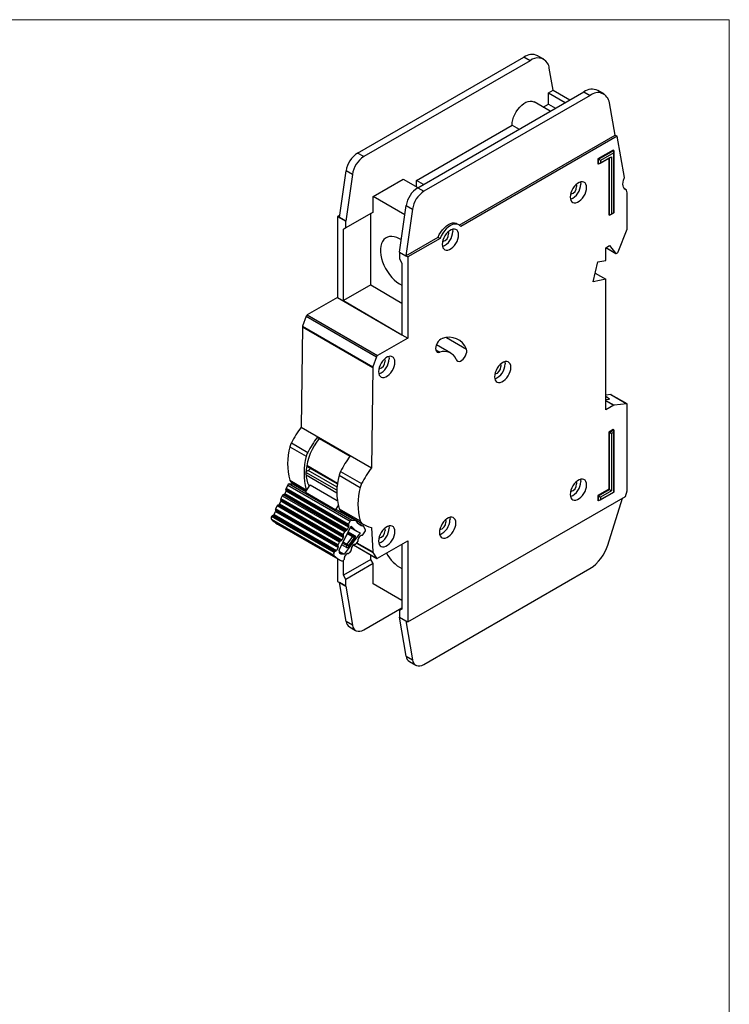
# Model space of a CAD drawing. Header units: inches. Extents: x 0 to 17, y 0 to 11.
# Tile 4 of 4: x 11.9 to 17, y 4 to 11. Entities that reach past the tile are written whole.
import ezdxf

# ---------------------------------------------------------------- set-up
doc = ezdxf.new("R2010")
doc.units = ezdxf.units.IN
doc.header["$MEASUREMENT"] = 0
doc.linetypes.add('SLD-Solid', pattern=[0])
doc.layers.add('SLD-DEFPOINTS', color=7, linetype='Continuous')

# ---------------------------------------------------------------- blocks, each defined once
blk = doc.blocks.new('Block2')
at = {"color": 7, "linetype": 'SLD-Solid', "lineweight": 18}
for p, q in [((17, 11), (0, 11)), ((17, 0), (17, 11))]:
    blk.add_line(p, q, dxfattribs=at)

msp = doc.modelspace()

# ---------------------------------------------------------------- linework, layer by layer
for p, q in [((14.3491, 10.0487), (15.5348, 10.7332)), ((15.5794, 10.7075), (14.3936, 10.023)), ((15.5794, 10.7075), (15.5348, 10.7332)), ((15.6778, 10.7172), (15.6332, 10.743)), ((15.7441, 10.4972), (15.7162, 10.6551)), ((14.7778, 9.8012), (15.9635, 10.4857)), ((15.7095, 10.4772), (15.7441, 10.4972)), ((15.7095, 10.3969), (15.7095, 10.4772)), ((15.7095, 10.4772), (15.8291, 10.4081)), ((15.7441, 10.4972), (15.8638, 10.4281)), ((15.9635, 10.4857), (16.0081, 10.46)), ((16.1065, 10.4698), (16.0619, 10.4955)), ((16.0081, 10.46), (14.8223, 9.7755)), ((15.7224, 10.3465), (15.6074, 10.4129)), ((16.1857, 10.1768), (16.1449, 10.4076)), ((15.6724, 10.3754), (15.7095, 10.3969)), ((15.7095, 10.3969), (15.7595, 10.368)), ((14.7685, 9.8536), (15.4506, 10.2474)), ((15.4506, 10.2474), (15.5006, 10.2185)), ((15.0742, 9.5351), (16.1857, 10.1768)), ((16.1996, 10.1688), (15.0846, 9.5251)), ((16.1857, 10.1768), (16.1996, 10.1688)), ((16.2518, 9.8735), (16.1996, 10.1688)), ((14.3936, 10.023), (14.3491, 10.0487)), ((16.1716, 10.069), (16.063, 10.0063)), ((16.0671, 10.004), (16.1757, 10.0667)), ((16.1757, 10.0503), (16.0812, 9.9958)), ((16.1757, 10.0667), (16.1716, 10.069)), ((16.1757, 10.0503), (16.1757, 10.0667)), ((16.1757, 10.0667), (16.1757, 9.623)), ((16.1757, 9.623), (16.1757, 10.0503)), ((16.063, 10.0063), (16.063, 9.971)), ((16.0671, 10.004), (16.063, 10.0063)), ((16.145, 10.0136), (16.0671, 9.9686)), ((16.0812, 9.9958), (16.0671, 10.004)), ((16.0671, 9.9686), (16.0671, 10.004)), ((16.0812, 9.9768), (16.0671, 9.9686)), ((16.0812, 9.9768), (16.1592, 10.0218)), ((16.0812, 9.9958), (16.0812, 9.9768)), ((16.141, 10.0113), (16.141, 9.6077)), ((16.145, 10.0136), (16.1592, 10.0218)), ((16.145, 9.6053), (16.145, 10.0136)), ((16.1592, 10.0218), (16.1592, 9.6135)), ((14.2201, 9.5885), (14.2668, 9.9215)), ((14.3114, 9.8958), (14.2668, 9.9215)), ((16.0671, 9.9686), (16.063, 9.971)), ((14.3114, 9.8958), (14.2646, 9.5628)), ((14.4595, 9.7395), (14.6739, 9.8633)), ((14.6739, 9.8633), (14.7796, 9.8023)), ((14.7685, 9.8086), (14.7685, 9.8536)), ((14.8186, 9.8247), (14.7685, 9.8536)), ((14.7778, 9.8012), (14.8223, 9.7755)), ((16.266, 9.787), (16.2508, 9.7958)), ((16.2511, 9.7954), (16.2653, 9.7872)), ((16.2709, 9.7656), (16.2676, 9.7845)), ((14.4595, 9.627), (14.4595, 9.7395)), ((14.6864, 9.6086), (14.4595, 9.7395)), ((16.2718, 9.5073), (16.2718, 9.7545)), ((14.4595, 9.627), (14.2646, 9.5145)), ((14.4428, 9.6174), (14.4595, 9.627)), ((14.6488, 9.341), (14.6955, 9.674)), ((14.7401, 9.6483), (14.6934, 9.3153)), ((14.6955, 9.674), (14.7401, 9.6483)), ((14.2226, 9.606), (14.2062, 9.5965)), ((14.2062, 9.5965), (14.2062, 9.0179)), ((14.2062, 9.5965), (14.2646, 9.5628)), ((14.2646, 9.5628), (14.2201, 9.5885)), ((14.4428, 9.6174), (14.2479, 9.5049)), ((14.2646, 9.5145), (14.2646, 9.5628)), ((14.2646, 9.5628), (14.2646, 9.5628)), ((14.4428, 9.1079), (14.4428, 9.6174)), ((16.145, 9.6053), (16.141, 9.6077)), ((16.1757, 9.623), (16.145, 9.6053)), ((16.145, 9.6053), (16.1592, 9.6135)), ((16.1592, 9.6135), (16.1757, 9.623)), ((16.1757, 9.623), (16.1757, 9.623)), ((14.2479, 9.5049), (14.2646, 9.5145)), ((14.2479, 8.9954), (14.2479, 9.5049)), ((15.0717, 9.5367), (15.0578, 9.5447)), ((16.2066, 9.3433), (16.2714, 9.5054)), ((14.6934, 9.3153), (14.9229, 9.4478)), ((14.9368, 9.4397), (14.7073, 9.3072)), ((14.9229, 9.4478), (14.9368, 9.4397)), ((16.1187, 9.373), (16.1465, 9.3891)), ((16.1187, 9.283), (16.1187, 9.373)), ((16.1195, 9.3735), (16.1903, 9.3326)), ((16.1197, 9.3736), (16.1895, 9.3333)), ((16.1465, 9.3891), (16.1895, 9.3333)), ((14.6488, 9.341), (14.6934, 9.3153)), ((14.6488, 9.341), (14.6488, 9.2928)), ((14.6488, 9.2928), (14.6655, 9.2638)), ((14.6934, 9.3153), (14.7073, 9.3072)), ((14.7073, 9.3072), (14.7073, 8.7286)), ((16.063, 9.2714), (16.1187, 9.283)), ((16.1942, 9.333), (16.2019, 9.3374)), ((14.6655, 9.2638), (14.6655, 8.7527)), ((16.0291, 9.1294), (16.063, 9.2714)), ((16.1187, 9.148), (16.0291, 9.1294)), ((16.0439, 9.1912), (16.1187, 9.148)), ((16.1187, 8.2157), (16.1187, 9.148)), ((14.4428, 9.1079), (14.2479, 8.9954)), ((14.4428, 9.1079), (14.6655, 8.9784)), ((14.2062, 9.0179), (13.9902, 8.8932)), ((14.2062, 9.0179), (14.6655, 8.7527)), ((14.2479, 8.9954), (14.6655, 8.7527)), ((13.9828, 8.8839), (13.9567, 8.8127)), ((13.9828, 8.8839), (14.4839, 8.5946)), ((13.9902, 8.8932), (14.4913, 8.6039)), ((13.9557, 8.8076), (13.9474, 8.0926)), ((13.9557, 8.8076), (14.4568, 8.5184)), ((13.9567, 8.8127), (14.4578, 8.5234)), ((14.7073, 8.7286), (14.4913, 8.6039)), ((14.6655, 8.7527), (14.7073, 8.7286)), ((14.9827, 8.7319), (15.1251, 8.6497)), ((14.9061, 8.6439), (14.9346, 8.6274)), ((15.0139, 8.6215), (14.9108, 8.681)), ((14.4839, 8.5946), (14.4578, 8.5234)), ((14.4568, 8.5184), (14.4485, 7.8033)), ((16.156, 8.3248), (16.1187, 8.321)), ((16.1197, 8.3211), (16.1187, 8.3224)), ((16.1466, 8.2936), (16.1187, 8.3111)), ((16.1187, 8.2908), (16.1466, 8.2936)), ((16.156, 8.3248), (16.2701, 8.2589)), ((16.271, 8.2588), (16.1569, 8.3246)), ((16.1187, 8.2836), (16.1777, 8.2495)), ((16.1187, 8.2826), (16.1766, 8.2492)), ((16.1766, 8.2492), (16.1187, 8.2157)), ((16.2701, 8.2589), (16.1777, 8.2495)), ((16.2716, 7.6385), (16.2718, 8.257)), ((13.9474, 8.0926), (14.4485, 7.8033)), ((14.2944, 7.8851), (14.0605, 8.02)), ((14.0605, 8.02), (14.0752, 8.0116)), ((14.0752, 8.0116), (14.2944, 7.885)), ((14.0752, 8.0116), (14.2944, 7.8851)), ((14.0752, 8.0116), (14.0752, 8.0116)), ((16.1716, 8.0759), (16.141, 8.0582)), ((16.141, 8.0582), (16.141, 7.6499)), ((16.1451, 8.0559), (16.141, 8.0582)), ((16.1451, 8.0559), (16.1757, 8.0735)), ((16.1451, 8.0559), (16.1592, 8.0477)), ((16.1451, 7.6476), (16.1451, 8.0559)), ((16.1757, 8.0572), (16.1592, 8.0477)), ((16.1592, 8.0477), (16.1592, 7.6394)), ((16.1757, 8.0735), (16.1716, 8.0759)), ((16.1757, 8.0572), (16.1757, 8.0735)), ((16.1757, 8.0735), (16.1757, 7.6299)), ((16.1757, 7.6299), (16.1757, 8.0572)), ((13.8663, 7.9526), (13.9832, 7.8851)), ((13.8767, 7.9801), (13.9936, 7.9126)), ((13.9853, 7.8153), (14.2053, 7.6883)), ((13.9863, 7.8211), (14.2061, 7.6942)), ((14.2011, 7.643), (13.9808, 7.7703)), ((13.9964, 7.7828), (13.9809, 7.7749)), ((14.2006, 7.6226), (13.9811, 7.7493)), ((14.2026, 7.6638), (13.9964, 7.7828)), ((14.217, 7.7501), (14.3674, 7.6633)), ((14.2274, 7.7776), (14.3778, 7.6908)), ((13.8504, 7.6793), (13.8391, 7.6571)), ((13.8504, 7.6793), (14.2958, 7.4221)), ((13.8613, 7.6875), (14.3067, 7.4304)), ((13.8893, 7.6831), (13.8613, 7.6875)), ((13.8663, 7.7136), (13.9832, 7.6461)), ((13.8767, 7.6981), (13.9824, 7.6371)), ((13.9788, 7.6314), (13.8893, 7.6831)), ((13.8947, 7.6858), (13.9815, 7.6357)), ((13.9769, 7.6284), (14.01, 7.6812)), ((14.01, 7.6812), (14.2039, 7.5693)), ((13.8119, 7.6039), (13.8015, 7.5836)), ((13.8119, 7.6039), (14.2573, 7.3468)), ((13.8169, 7.609), (13.8238, 7.6119)), ((14.2623, 7.3519), (13.8169, 7.609)), ((14.2692, 7.3548), (13.8238, 7.6119)), ((13.8288, 7.6171), (13.8392, 7.6373)), ((14.2743, 7.3599), (13.8288, 7.6171)), ((13.838, 7.6504), (14.2835, 7.3933)), ((13.8402, 7.644), (13.838, 7.6504)), ((13.8391, 7.6571), (14.2845, 7.4)), ((14.2846, 7.3802), (13.8392, 7.6373)), ((14.2856, 7.3869), (13.8402, 7.644)), ((13.9483, 7.6549), (13.9486, 7.6488)), ((13.9769, 7.6284), (14.1941, 7.503)), ((14.7073, 6.7033), (16.2589, 7.5991)), ((16.141, 7.6499), (16.063, 7.6049)), ((16.063, 7.6049), (16.063, 7.5696)), ((16.0671, 7.6026), (16.063, 7.6049)), ((16.0671, 7.6026), (16.1451, 7.6476)), ((16.1757, 7.6299), (16.0671, 7.5672)), ((16.0671, 7.6026), (16.0813, 7.5944)), ((16.0671, 7.5672), (16.0671, 7.6026)), ((16.1592, 7.6394), (16.0813, 7.5944)), ((16.0813, 7.5754), (16.1757, 7.6299)), ((16.0813, 7.5944), (16.0813, 7.5754)), ((16.133, 7.252), (16.2388, 7.5874)), ((16.1451, 7.6476), (16.141, 7.6499)), ((16.1451, 7.6476), (16.1592, 7.6394)), ((16.1757, 7.6299), (16.1757, 7.6299)), ((16.2589, 7.5991), (16.2716, 7.6385)), ((13.7743, 7.5304), (13.764, 7.5102)), ((14.2197, 7.2733), (13.7743, 7.5304)), ((13.7794, 7.5356), (13.7862, 7.5383)), ((14.2248, 7.2785), (13.7794, 7.5356)), ((13.7862, 7.5383), (14.2316, 7.2812)), ((13.7913, 7.5435), (13.8016, 7.5638)), ((14.2367, 7.2864), (13.7913, 7.5435)), ((13.8005, 7.577), (14.2459, 7.3198)), ((13.8026, 7.5704), (13.8005, 7.577)), ((13.8015, 7.5836), (14.2469, 7.3265)), ((14.247, 7.3067), (13.8016, 7.5638)), ((14.248, 7.3133), (13.8026, 7.5704)), ((14.1941, 7.503), (14.2113, 7.5305)), ((16.0671, 7.5672), (16.063, 7.5696)), ((16.0813, 7.5754), (16.0671, 7.5672)), ((13.7368, 7.457), (13.7357, 7.4549)), ((14.1811, 7.1977), (13.7357, 7.4549)), ((14.1822, 7.1999), (13.7368, 7.457)), ((13.7419, 7.4622), (13.7487, 7.465)), ((14.1873, 7.205), (13.7419, 7.4622)), ((13.7487, 7.465), (14.1942, 7.2079)), ((13.7538, 7.4702), (13.7641, 7.4904)), ((13.7538, 7.4702), (14.1992, 7.2131)), ((13.763, 7.5035), (14.2084, 7.2464)), ((13.7651, 7.4971), (13.763, 7.5035)), ((14.2094, 7.2531), (13.764, 7.5102)), ((13.7641, 7.4904), (14.2095, 7.2333)), ((13.7651, 7.4971), (14.2106, 7.24)), ((14.2039, 7.5014), (14.1941, 7.503)), ((14.3347, 7.4259), (14.2039, 7.5014)), ((14.217, 7.5111), (14.3674, 7.4244)), ((14.2274, 7.4956), (14.3778, 7.4088)), ((14.2455, 7.4833), (14.3958, 7.3966)), ((14.2736, 7.4671), (14.2709, 7.4627)), ((14.1806, 7.1776), (13.7351, 7.4347)), ((13.7786, 7.4012), (14.224, 7.1441)), ((14.2151, 7.214), (14.3034, 7.3869)), ((14.2846, 7.3802), (14.2743, 7.3599)), ((14.2835, 7.3933), (14.2856, 7.3869)), ((14.2845, 7.4), (14.2958, 7.4221)), ((14.2982, 7.3767), (14.3433, 7.3507)), ((14.3067, 7.4304), (14.3347, 7.4259)), ((14.3502, 7.4087), (14.3901, 7.3857)), ((14.4044, 7.3594), (14.3901, 7.3857)), ((14.4489, 7.378), (14.457, 7.2023)), ((14.247, 7.3067), (14.2367, 7.2864)), ((14.2459, 7.3198), (14.248, 7.3133)), ((14.2469, 7.3265), (14.2573, 7.3468)), ((14.2471, 7.2761), (14.2784, 7.3373)), ((14.3683, 7.3397), (14.2528, 7.1866)), ((14.2692, 7.3548), (14.2623, 7.3519)), ((14.3135, 7.3128), (14.2715, 7.2571)), ((14.2767, 7.334), (14.3135, 7.3128)), ((14.3189, 7.3163), (14.2791, 7.3393)), ((14.282, 7.3451), (14.331, 7.3168)), ((14.331, 7.3168), (14.3189, 7.3163)), ((14.356, 7.3005), (14.3695, 7.3184)), ((14.3749, 7.322), (14.3812, 7.3222)), ((14.3866, 7.3258), (14.4014, 7.3454)), ((14.2084, 7.2464), (14.2106, 7.24)), ((14.2094, 7.2531), (14.2197, 7.2733)), ((14.2316, 7.2812), (14.2248, 7.2785)), ((14.2693, 7.2349), (14.2356, 7.2543)), ((14.2416, 7.2659), (14.269, 7.2501)), ((14.2715, 7.2571), (14.2449, 7.2724)), ((14.269, 7.2501), (14.2693, 7.2349)), ((14.2857, 7.2485), (14.3251, 7.3008)), ((14.2859, 7.241), (14.2857, 7.2485)), ((14.3311, 7.301), (14.2859, 7.241)), ((14.3069, 7.2354), (14.3205, 7.2533)), ((14.3198, 7.2523), (14.4854, 7.1567)), ((14.3201, 7.2527), (14.484, 7.1581)), ((14.3251, 7.3008), (14.3311, 7.301)), ((14.3258, 7.2568), (14.3322, 7.2571)), ((14.3511, 7.2786), (14.3375, 7.2606)), ((14.3416, 7.266), (14.458, 7.1988)), ((14.3431, 7.2681), (14.457, 7.2023)), ((14.3536, 7.2856), (14.3535, 7.2935)), ((14.4913, 7.1573), (14.7073, 7.282)), ((14.6655, 7.2579), (14.6655, 6.7949)), ((14.7073, 7.282), (14.7073, 6.7033)), ((14.1811, 7.1977), (14.1822, 7.1999)), ((14.1942, 7.2079), (14.1873, 7.205)), ((14.2095, 7.2333), (14.1992, 7.2131)), ((14.2192, 7.206), (14.2528, 7.1866)), ((14.2192, 7.2059), (14.2478, 7.1895)), ((14.2579, 7.1704), (14.2714, 7.1883)), ((14.2768, 7.1918), (14.2831, 7.1921)), ((14.302, 7.2135), (14.2885, 7.1956)), ((14.3045, 7.2205), (14.3043, 7.2283)), ((14.4428, 7.1485), (14.4428, 7.1813)), ((14.458, 7.1988), (14.484, 7.1581)), ((14.2062, 7.1543), (14.2062, 6.9926)), ((14.4428, 7.1485), (14.248, 7.036)), ((14.248, 7.036), (14.248, 7.1426)), ((14.253, 7.1485), (14.2515, 7.1466)), ((14.2555, 7.1555), (14.2554, 7.1634)), ((14.4595, 7.1195), (14.2647, 7.0071)), ((14.4595, 7.1195), (14.4428, 7.1485)), ((14.4595, 6.9749), (14.4595, 7.1195)), ((14.2647, 7.0071), (14.248, 7.036)), ((14.8224, 6.4), (16.0059, 7.0833)), ((14.2062, 6.9926), (14.2201, 6.9846)), ((14.2201, 6.9846), (14.2647, 6.9588)), ((14.2201, 6.9845), (14.2201, 6.9846)), ((14.2646, 6.9588), (14.2201, 6.9845)), ((14.2201, 6.9845), (14.2646, 6.9588)), ((14.2201, 6.9845), (14.2201, 6.9845)), ((14.2668, 6.7054), (14.2201, 6.9845)), ((14.2646, 6.9588), (14.3114, 6.6797)), ((14.2646, 6.9588), (14.2646, 6.9588)), ((14.2647, 6.9588), (14.2646, 6.9588)), ((14.2647, 6.9588), (14.2647, 7.0071)), ((14.6655, 6.8559), (14.4595, 6.9749)), ((14.3936, 6.6475), (14.6655, 6.8045)), ((14.6655, 6.7949), (14.6488, 6.7853)), ((14.6488, 6.7853), (14.6488, 6.7371)), ((14.3114, 6.6797), (14.2668, 6.7054)), ((14.6488, 6.7371), (14.6934, 6.7113)), ((14.6956, 6.458), (14.6488, 6.7371)), ((14.6934, 6.7113), (14.7073, 6.7033)), ((14.6934, 6.7113), (14.7401, 6.4323)), ((14.29, 6.6674), (14.3346, 6.6417)), ((14.6956, 6.458), (14.7401, 6.4323)), ((14.7188, 6.4199), (14.7633, 6.3942))]:
    msp.add_line(p, q)
at = {"flags": 128}
for points in [[(15.4506, 10.2474), (15.4518, 10.2656), (15.4556, 10.2847), (15.4617, 10.3043), (15.47, 10.3237), (15.4802, 10.3426), (15.4922, 10.3602), (15.5055, 10.3763), (15.5199, 10.3902), (15.5349, 10.4018), (15.55, 10.4105), (15.565, 10.4163), (15.5793, 10.4189), (15.5927, 10.4182), (15.6047, 10.4144), (15.6074, 10.4129)], [(15.9823, 9.8022), (15.981, 9.8155), (15.9772, 9.8267), (15.9711, 9.8354), (15.963, 9.8412), (15.9531, 9.8438), (15.9419, 9.8431), (15.9299, 9.8391), (15.9177, 9.8321), (15.9058, 9.8222), (15.8946, 9.81), (15.8847, 9.796), (15.8765, 9.7808), (15.8704, 9.7651), (15.8667, 9.7495), (15.8654, 9.7347), (15.8667, 9.7214), (15.8704, 9.7102), (15.8765, 9.7015), (15.8847, 9.6957), (15.8946, 9.6931), (15.9058, 9.6938), (15.9177, 9.6978), (15.9299, 9.7048), (15.9419, 9.7147), (15.9531, 9.7269), (15.963, 9.7409), (15.9711, 9.7561), (15.9772, 9.7718), (15.981, 9.7874), (15.9823, 9.8022)], [(15.9386, 9.8423), (15.9393, 9.8396), (15.9405, 9.8263)], [(16.2653, 9.7872), (16.2569, 9.7906), (16.2501, 9.7965), (16.2452, 9.8048), (16.2421, 9.8151), (16.2412, 9.8271), (16.2424, 9.8403), (16.2457, 9.8542), (16.2509, 9.8682)], [(15.9075, 9.8238), (15.91, 9.8186), (15.9113, 9.8094)], [(14.9229, 9.4478), (14.9316, 9.4666), (14.9422, 9.4846), (14.9544, 9.5013), (14.9678, 9.5161), (14.9821, 9.5287), (14.9968, 9.5387), (15.0115, 9.5457), (15.0258, 9.5496), (15.0392, 9.5503), (15.0514, 9.5477), (15.0578, 9.5447)], [(15.0846, 9.5251), (15.076, 9.5339), (15.0654, 9.5396), (15.0532, 9.5422), (15.0397, 9.5416), (15.0254, 9.5377), (15.0107, 9.5306), (14.996, 9.5207), (14.9817, 9.5081), (14.9683, 9.4932), (14.9561, 9.4766), (14.9455, 9.4585), (14.9368, 9.4397)], [(15.0692, 9.4647), (15.0679, 9.478), (15.0641, 9.4893), (15.058, 9.498), (15.0498, 9.5037), (15.0399, 9.5063), (15.0288, 9.5056), (15.0168, 9.5016), (15.0046, 9.4946), (14.9927, 9.4847), (14.9815, 9.4726), (14.9716, 9.4586), (14.9634, 9.4433), (14.9573, 9.4276), (14.9535, 9.412), (14.9523, 9.3972), (14.9535, 9.3839), (14.9573, 9.3727), (14.9634, 9.364), (14.9716, 9.3582), (14.9815, 9.3556), (14.9927, 9.3563), (15.0046, 9.3603), (15.0168, 9.3674), (15.0288, 9.3772), (15.0399, 9.3894), (15.0498, 9.4034), (15.058, 9.4186), (15.0641, 9.4343), (15.0679, 9.4499), (15.0692, 9.4647)], [(14.9944, 9.4864), (14.9969, 9.4811), (14.9982, 9.4719)], [(15.0255, 9.5048), (15.0261, 9.5021), (15.0274, 9.4888)], [(14.6611, 9.4283), (14.647, 9.4368), (14.6285, 9.4453), (14.6104, 9.4508), (14.593, 9.4531), (14.5767, 9.4522), (14.5617, 9.4481), (14.5484, 9.4408), (14.5368, 9.4306), (14.5274, 9.4176), (14.5201, 9.4021), (14.5152, 9.3842), (14.5127, 9.3643), (14.5127, 9.3429), (14.5152, 9.3202), (14.5201, 9.2966), (14.5274, 9.2727), (14.5368, 9.2487), (14.5484, 9.2252), (14.5617, 9.2026), (14.5767, 9.1812), (14.593, 9.1615), (14.6104, 9.1437), (14.6285, 9.1283), (14.647, 9.1155), (14.6655, 9.1055)], [(14.9533, 8.7256), (14.9432, 8.7211), (14.9331, 8.7135), (14.9238, 8.7034), (14.9158, 8.6915), (14.9098, 8.6785), (14.9061, 8.6655), (14.9049, 8.6531), (14.9065, 8.6424), (14.9105, 8.634), (14.9169, 8.6285), (14.9251, 8.6262), (14.9346, 8.6274)], [(15.0523, 8.5754), (15.0572, 8.5679), (15.0642, 8.5634), (15.0728, 8.5623), (15.0826, 8.5646), (15.0928, 8.5702), (15.1027, 8.5787), (15.1116, 8.5894), (15.119, 8.6018), (15.1243, 8.6149), (15.1272, 8.6278), (15.1274, 8.6397), (15.1251, 8.6497)], [(14.6154, 8.5566), (14.6141, 8.5699), (14.6104, 8.5811), (14.6042, 8.5898), (14.5961, 8.5956), (14.5862, 8.5982), (14.575, 8.5975), (14.5631, 8.5935), (14.5508, 8.5865), (14.5389, 8.5766), (14.5277, 8.5644), (14.5178, 8.5504), (14.5097, 8.5352), (14.5035, 8.5195), (14.4998, 8.5039), (14.4985, 8.4891), (14.4998, 8.4758), (14.5035, 8.4646), (14.5097, 8.4559), (14.5178, 8.4501), (14.5277, 8.4475), (14.5389, 8.4482), (14.5508, 8.4522), (14.5631, 8.4592), (14.575, 8.4691), (14.5862, 8.4813), (14.5961, 8.4953), (14.6042, 8.5105), (14.6104, 8.5262), (14.6141, 8.5418), (14.6154, 8.5566)], [(14.5406, 8.5783), (14.5431, 8.573), (14.5444, 8.5638)], [(14.5717, 8.5967), (14.5724, 8.594), (14.5737, 8.5807)], [(15.4422, 8.5196), (15.441, 8.5329), (15.4372, 8.5441), (15.4311, 8.5528), (15.4229, 8.5586), (15.413, 8.5612), (15.4018, 8.5604), (15.3899, 8.5565), (15.3777, 8.5494), (15.3657, 8.5396), (15.3545, 8.5274), (15.3447, 8.5134), (15.3365, 8.4982), (15.3304, 8.4824), (15.3266, 8.4668), (15.3253, 8.4521), (15.3266, 8.4388), (15.3304, 8.4275), (15.3365, 8.4188), (15.3447, 8.4131), (15.3545, 8.4105), (15.3657, 8.4112), (15.3777, 8.4151), (15.3899, 8.4222), (15.4018, 8.432), (15.413, 8.4442), (15.4229, 8.4582), (15.4311, 8.4734), (15.4372, 8.4892), (15.441, 8.5048), (15.4422, 8.5196)], [(15.3674, 8.5412), (15.3699, 8.536), (15.3712, 8.5268)], [(15.3986, 8.5597), (15.3992, 8.557), (15.4005, 8.5437)], [(14.0752, 8.0116), (14.0568, 7.9865), (14.0399, 7.9599), (14.0248, 7.9323), (14.0117, 7.9039), (14.0007, 7.8752), (13.9921, 7.8464), (13.9858, 7.8181), (13.982, 7.7906), (13.9807, 7.7642), (13.982, 7.7392), (13.9858, 7.716), (13.9921, 7.695), (14.0007, 7.6763), (14.0038, 7.6713)], [(15.9823, 7.6805), (15.981, 7.6938), (15.9773, 7.705), (15.9711, 7.7137), (15.963, 7.7195), (15.9531, 7.7221), (15.9419, 7.7214), (15.93, 7.7174), (15.9177, 7.7103), (15.9058, 7.7005), (15.8946, 7.6883), (15.8847, 7.6743), (15.8766, 7.6591), (15.8704, 7.6434), (15.8667, 7.6278), (15.8654, 7.613), (15.8667, 7.5997), (15.8704, 7.5884), (15.8766, 7.5797), (15.8847, 7.574), (15.8946, 7.5714), (15.9058, 7.5721), (15.9177, 7.5761), (15.93, 7.5831), (15.9419, 7.593), (15.9531, 7.6051), (15.963, 7.6191), (15.9711, 7.6344), (15.9773, 7.6501), (15.981, 7.6657), (15.9823, 7.6805)], [(15.9075, 7.7021), (15.91, 7.6969), (15.9113, 7.6877)], [(15.9386, 7.7206), (15.9393, 7.7179), (15.9406, 7.7046)], [(15.0497, 7.4089), (15.0484, 7.4222), (15.0447, 7.4335), (15.0385, 7.4421), (15.0304, 7.4479), (15.0205, 7.4505), (15.0093, 7.4498), (14.9974, 7.4458), (14.9851, 7.4388), (14.9732, 7.4289), (14.962, 7.4168), (14.9521, 7.4027), (14.944, 7.3875), (14.9378, 7.3718), (14.9341, 7.3562), (14.9328, 7.3414), (14.9341, 7.3281), (14.9378, 7.3169), (14.944, 7.3082), (14.9521, 7.3024), (14.962, 7.2998), (14.9732, 7.3005), (14.9851, 7.3045), (14.9974, 7.3116), (15.0093, 7.3214), (15.0205, 7.3336), (15.0304, 7.3476), (15.0385, 7.3628), (15.0447, 7.3785), (15.0484, 7.3941), (15.0497, 7.4089)], [(15.006, 7.449), (15.0067, 7.4463), (15.008, 7.433)], [(14.6154, 7.3479), (14.6141, 7.3612), (14.6104, 7.3724), (14.6043, 7.3811), (14.5961, 7.3869), (14.5862, 7.3895), (14.575, 7.3888), (14.5631, 7.3848), (14.5509, 7.3777), (14.5389, 7.3679), (14.5277, 7.3557), (14.5178, 7.3417), (14.5097, 7.3265), (14.5036, 7.3107), (14.4998, 7.2951), (14.4985, 7.2804), (14.4998, 7.2671), (14.5036, 7.2558), (14.5097, 7.2471), (14.5178, 7.2414), (14.5277, 7.2388), (14.5389, 7.2395), (14.5509, 7.2435), (14.5631, 7.2505), (14.575, 7.2603), (14.5862, 7.2725), (14.5961, 7.2865), (14.6043, 7.3017), (14.6104, 7.3175), (14.6141, 7.3331), (14.6154, 7.3479)], [(14.5718, 7.388), (14.5724, 7.3853), (14.5737, 7.372)], [(14.9749, 7.4306), (14.9774, 7.4253), (14.9787, 7.4161)], [(14.5406, 7.3695), (14.5431, 7.3643), (14.5444, 7.3551)], [(14.2478, 7.1895), (14.2418, 7.1867), (14.236, 7.1856), (14.2308, 7.1861), (14.2264, 7.1882), (14.2229, 7.1919), (14.2205, 7.1969), (14.2193, 7.203), (14.2194, 7.21)], [(14.3114, 6.6797), (14.3151, 6.6657), (14.3213, 6.654), (14.3296, 6.645), (14.3399, 6.6391), (14.3519, 6.6363), (14.3651, 6.6368), (14.3791, 6.6406), (14.3936, 6.6475)], [(14.7401, 6.4323), (14.7439, 6.4182), (14.75, 6.4065), (14.7584, 6.3976), (14.7687, 6.3916), (14.7806, 6.3889), (14.7938, 6.3894), (14.8079, 6.3931), (14.8224, 6.4)]]:
    msp.add_lwpolyline(points, dxfattribs=at)
for centre, radius, start, end in [((15.5924, 10.6532), 0.0986, 65.54525, 125.76531), ((15.6339, 10.6423), 0.0849, 34.38913, 129.91706), ((15.6089, 10.6375), 0.1088, 9.2711, 29.03577), ((16.0211, 10.4058), 0.0986, 65.53949, 125.77162), ((16.0621, 10.3961), 0.0837, 7.88646, 130.1753), ((14.4494, 9.8936), 0.1847, 122.90668, 171.30967), ((14.494, 9.8679), 0.1847, 122.90668, 171.30967), ((16.2423, 9.8724), 0.00954, 334.19665, 6.97125), ((14.8782, 9.6461), 0.1847, 122.90715, 171.30987), ((14.9227, 9.6204), 0.1847, 122.90715, 171.30987), ((15.8221, 9.8282), 0.1184, 292.41732, 359.08634), ((15.8585, 9.8069), 0.0529, 280.02863, 2.68944), ((16.2644, 9.7842), 0.00316, 4.76943, 74.61148), ((16.2075, 9.7547), 0.0643, 359.7643, 9.7646), ((14.909, 9.4907), 0.1184, 292.4173, 359.08641), ((16.2667, 9.5074), 0.00516, 337.36472, 358.84245), ((14.9454, 9.4695), 0.0529, 280.03022, 2.68905), ((16.1954, 9.3476), 0.0121, 302.60416, 339.22405), ((16.192, 9.3357), 0.0035, 223.31511, 308.90682), ((14, 8.8778), 0.0182, 122.69533, 160.74076), ((13.971, 8.8072), 0.0153, 159.11699, 178.39802), ((15.0009, 8.6011), 0.1333, 21.40929, 110.93852), ((14.5011, 8.5886), 0.0182, 122.69533, 160.74076), ((14.4552, 8.5826), 0.1184, 292.41728, 359.0864), ((14.9674, 8.5426), 0.091, 21.15571, 111.19212), ((14.4721, 8.5179), 0.0153, 159.11699, 178.39802), ((14.4916, 8.5613), 0.0529, 280.04002, 2.68699), ((15.282, 8.5456), 0.1184, 292.41726, 359.08642), ((15.3184, 8.5243), 0.0529, 280.04303, 2.68627), ((16.1562, 8.3234), 0.00148, 60.87708, 97.32947), ((16.178, 8.2468), 0.0027, 97.23759, 121.22437), ((16.2702, 8.2573), 0.00167, 349.4817, 92.68437), ((14.5562, 7.6312), 0.7639, 142.8408, 152.82175), ((14.674, 7.5632), 0.7648, 143.32269, 152.81758), ((14.2898, 7.8331), 0.4401, 164.25054, 195.75043), ((13.988, 7.9224), 0.1254, 152.60183, 166.08446), ((14.4068, 7.7656), 0.4401, 164.25054, 195.75043), ((14.1049, 7.8549), 0.1254, 152.60183, 166.08446), ((14.9078, 7.4282), 0.7648, 143.32269, 152.81758), ((13.9752, 7.8197), 0.0426, 299.86042, 331.61584), ((15.0573, 7.3419), 0.7639, 142.8408, 152.82175), ((14.6406, 7.6306), 0.4401, 164.25054, 195.75043), ((14.3387, 7.7199), 0.1254, 152.60183, 166.08446), ((13.8623, 7.6749), 0.0127, 94.5183, 159.62139), ((13.8976, 7.7233), 0.0328, 197.15204, 230.3057), ((13.9692, 7.815), 0.1491, 231.61421, 239.99543), ((14.7909, 7.5438), 0.4401, 164.25054, 195.75043), ((14.4891, 7.6331), 0.1254, 152.60183, 166.08446), ((15.8221, 7.7065), 0.1184, 292.41726, 359.08637), ((15.8585, 7.6852), 0.0529, 280.05496, 2.68381), ((13.8218, 7.5993), 0.0109, 116.39143, 154.86991), ((13.8189, 7.6217), 0.0109, 296.39142, 334.86959), ((13.847, 7.6525), 0.0092, 149.66393, 192.99032), ((13.8312, 7.6419), 0.0092, 329.66427, 12.9907), ((14.0212, 7.6589), 0.0401, 198.48144, 205.76508), ((13.7842, 7.5258), 0.0109, 115.90268, 154.94503), ((13.7814, 7.5481), 0.0109, 295.93141, 335.17629), ((13.8095, 7.579), 0.00926, 149.7739, 192.41193), ((13.7936, 7.5684), 0.00923, 330.0165, 12.46038), ((13.7509, 7.4444), 0.0185, 145.32361, 211.43295), ((13.7467, 7.4524), 0.0109, 116.31202, 154.88122), ((13.7439, 7.4748), 0.0109, 296.31649, 334.91932), ((13.772, 7.5056), 0.00921, 149.6812, 192.89727), ((13.7562, 7.4951), 0.0092, 329.72187, 12.90471), ((14.2484, 7.5208), 0.0328, 197.15204, 230.3057), ((14.32, 7.6125), 0.1491, 231.61525, 239.99439), ((13.8829, 7.5812), 0.2081, 224.76073, 239.92163), ((14.2924, 7.3953), 0.0092, 149.66393, 192.99032), ((14.2767, 7.3848), 0.0092, 329.66427, 12.9907), ((14.3077, 7.4177), 0.0127, 94.5183, 159.62139), ((14.4071, 7.4614), 0.1277, 215.69899, 252.28933), ((14.4239, 7.4904), 0.1101, 215.88398, 252.1043), ((14.3987, 7.434), 0.0328, 197.15204, 230.3057), ((14.4719, 7.5284), 0.1522, 231.78709, 261.29496), ((14.8895, 7.4349), 0.1184, 292.41728, 359.0864), ((14.9259, 7.4137), 0.0529, 280.0397, 2.68706), ((14.2549, 7.3218), 0.00926, 149.7739, 192.41193), ((14.239, 7.3113), 0.00923, 330.0165, 12.46038), ((14.2672, 7.3421), 0.0109, 116.39143, 154.86991), ((14.2644, 7.3646), 0.0109, 296.39142, 334.86959), ((14.3202, 7.3085), 0.00792, 99.32311, 147.34744), ((14.3762, 7.3142), 0.00792, 99.3233, 147.34726), ((14.3799, 7.33), 0.00792, 279.32243, 327.34718), ((14.3907, 7.355), 0.0144, 318.21145, 17.66911), ((14.4552, 7.3739), 0.1184, 292.41725, 359.08639), ((14.4916, 7.3526), 0.0529, 280.05511, 2.68364), ((14.2174, 7.2485), 0.00921, 149.6812, 192.89727), ((14.2016, 7.2379), 0.0092, 329.72187, 12.90471), ((14.2296, 7.2687), 0.0109, 115.90268, 154.94503), ((14.2269, 7.291), 0.0109, 295.93141, 335.17629), ((14.2809, 7.2497), 0.0119, 141.83822, 178.22326), ((14.3271, 7.2489), 0.00795, 99.91838, 146.94847), ((14.3308, 7.265), 0.00798, 279.98051, 327.20929), ((14.3417, 7.286), 0.0119, 321.84711, 358.15095), ((14.3654, 7.2932), 0.0119, 141.84679, 178.15067), ((15.8399, 7.3406), 0.3062, 302.81562, 343.19145), ((14.1963, 7.1872), 0.0185, 145.32361, 211.43295), ((14.3274, 7.3231), 0.2067, 224.7215, 243.26692), ((14.1921, 7.1953), 0.0109, 116.31202, 154.88122), ((14.1893, 7.2177), 0.0109, 296.31649, 334.91932), ((14.3483, 7.3568), 0.1953, 226.97503, 228.70747), ((14.3429, 7.3499), 0.1865, 239.34748, 241.13422), ((14.2673, 7.163), 0.0119, 141.80179, 178.21935), ((14.2781, 7.184), 0.00792, 99.41965, 147.28251), ((14.2818, 7.1999), 0.00793, 279.43004, 327.32446), ((14.2927, 7.2208), 0.0118, 321.79211, 358.59529), ((14.3162, 7.228), 0.0119, 141.56528, 178.57705), ((14.4641, 7.2025), 0.00711, 180.91366, 210.56661), ((14.7883, 7.3197), 0.2663, 208.32497, 242.5583), ((14.2376, 7.1538), 0.0156, 258.24259, 332.60969), ((14.2436, 7.1558), 0.0119, 321.83927, 358.22221), ((14.488, 7.1612), 0.00514, 217.58482, 309.58523), ((14.3176, 6.7103), 0.051, 185.45904, 237.263), ((14.7464, 6.4628), 0.051, 185.45972, 237.26321)]:
    msp.add_arc(centre, radius, start, end)
for centre, ratio, start_param, end_param in [((14.3227, 7.3058), 0.687639, 4.875659, 6.446455), ((14.2775, 7.2458), 0.688376, 3.305367, 4.876167)]:
    msp.add_ellipse(centre, major_axis=(0.0095, 0.01), ratio=ratio, start_param=start_param, end_param=end_param)
for points, knots in [([(14.2784, 7.3373), (14.2787, 7.3379), (14.279, 7.3385), (14.2791, 7.3392), (14.2791, 7.3393)], [0, 0, 0, 0, 0.926067, 1, 1, 1, 1]), ([(14.3251, 7.3008), (14.3249, 7.3012), (14.3245, 7.302), (14.3237, 7.3032), (14.3229, 7.3044), (14.322, 7.3054), (14.3212, 7.3064), (14.3196, 7.3082), (14.3169, 7.3106), (14.3146, 7.3121), (14.3135, 7.3128)], [0, 0, 0, 0, 0.105791, 0.20309, 0.291896, 0.372211, 0.444038, 0.507383, 0.760808, 1, 1, 1, 1]), ([(14.3189, 7.3163), (14.3194, 7.316), (14.3205, 7.3153), (14.3219, 7.3138), (14.3232, 7.312), (14.3244, 7.3094), (14.3256, 7.3055), (14.3253, 7.3025), (14.3251, 7.3008)], [0, 0, 0, 0, 0.118492, 0.240459, 0.366036, 0.495346, 0.710045, 1, 1, 1, 1]), ([(14.246, 7.2745), (14.2463, 7.2748), (14.2468, 7.2753), (14.247, 7.2759), (14.247, 7.2761)], [0, 0, 0, 0, 0.6317389, 1, 1, 1, 1]), ([(14.2857, 7.2485), (14.2853, 7.2483), (14.2843, 7.248), (14.2828, 7.2477), (14.2813, 7.2476), (14.2798, 7.2475), (14.2785, 7.2475), (14.2761, 7.2477), (14.2726, 7.2484), (14.2702, 7.2495), (14.269, 7.2501)], [0, 0, 0, 0, 0.105798, 0.203102, 0.291913, 0.372232, 0.444061, 0.507408, 0.760823, 1, 1, 1, 1]), ([(14.2715, 7.2571), (14.2721, 7.2568), (14.2732, 7.2561), (14.2751, 7.255), (14.2771, 7.2538), (14.2796, 7.2523), (14.2829, 7.2503), (14.2847, 7.2492), (14.2857, 7.2485)], [0, 0, 0, 0, 0.1184846, 0.240445, 0.366016, 0.4953207, 0.7100278, 1, 1, 1, 1])]:
    msp.add_open_spline(points, degree=3, knots=knots)

# ---------------------------------------------------------------- block references
at = {"layer": 'SLD-DEFPOINTS'}
msp.add_blockref('Block2', (0, 0), dxfattribs=at)

doc.saveas('drawing.dxf')
